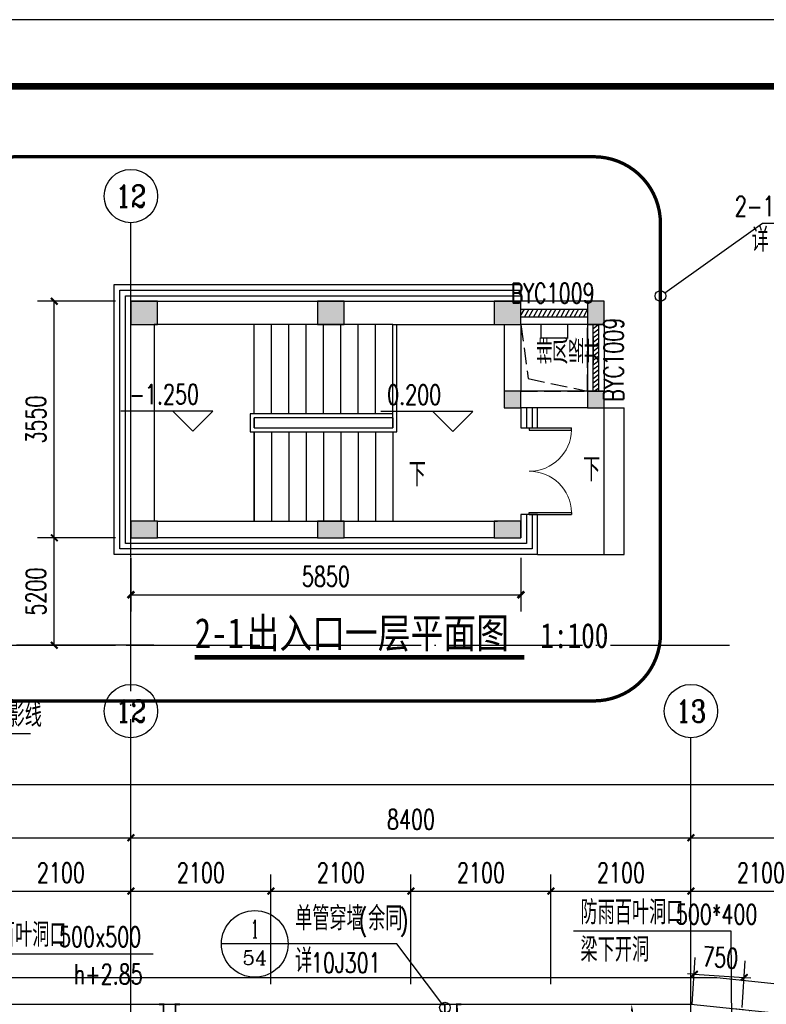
# Model space of a CAD drawing. Extents: x 797781 to 1255204, y 21234 to 1024248.
# Tile 162 of 256: x 953640 to 964838, y 207979 to 222755. Entities that reach past the tile are written whole.
import ezdxf
from ezdxf.enums import TextEntityAlignment as Align

# ---------------------------------------------------------------- set-up
doc = ezdxf.new("R2010")
doc.units = 0
doc.header["$LTSCALE"] = 1000
doc.header["$MEASUREMENT"] = 0
for name, pattern in [('230303生产综合楼-平面图_t8$0$DOTE', [2.42, 2, -0.2, 0.02, -0.2]), ('DASH', [0.35, 0.25, -0.1]), ('DOTE', [2.42, 2, -0.2, 0.02, -0.2])]:
    doc.linetypes.add(name, pattern=pattern)
for name, color, linetype in [('230303生产综合楼-平面图_t8$0$AXIS', 3, 'Continuous'), ('230303生产综合楼-平面图_t8$0$AXIS_TEXT', 7, 'Continuous'), ('230303生产综合楼-平面图_t8$0$CURTWALL', 4, 'Continuous'), ('230303生产综合楼-平面图_t8$0$DIM_IDEN', 3, 'Continuous'), ('230303生产综合楼-平面图_t8$0$DIM_LEAD', 3, 'Continuous'), ('230303生产综合楼-平面图_t8$0$DIM_SYMB', 3, 'Continuous'), ('230303生产综合楼-平面图_t8$0$DOTE', 1, '230303生产综合楼-平面图_t8$0$DOTE'), ('230303生产综合楼-平面图_t8$0$PUB_DIM', 3, 'Continuous'), ('230303生产综合楼-平面图_t8$0$PUB_TEXT', 7, 'Continuous'), ('230303生产综合楼-平面图_t8$0$PUB_TITLE', 4, 'Continuous'), ('A-FLOR-STRS', 51, 'Continuous'), ('AXIS_TEXT', 7, 'Continuous'), ('COLUMN', 40, 'Continuous'), ('CURTWALL', 4, 'Continuous'), ('DIM_ELEV', 3, 'Continuous'), ('DIM_LEAD', 3, 'Continuous'), ('DIM_SYMB', 3, 'Continuous'), ('DOOR_FIRE', 4, 'Continuous'), ('DOTE', 1, 'DOTE'), ('PUB_DIM', 3, 'Continuous'), ('PUB_HATCH', 8, 'Continuous'), ('PUB_TEXT', 7, 'Continuous'), ('STAIR', 2, 'Continuous'), ('VALVE_废水', 7, 'Continuous'), ('WALL', 40, 'Continuous'), ('WINDOW', 4, 'Continuous'), ('WINDOW_TEXT', 7, 'Continuous')]:
    doc.layers.add(name, color=color, linetype=linetype)
doc.styles.add('-黑体', font='simhei.ttf', dxfattribs={"width": 0.8})
doc.styles.add('230303生产综合楼-平面图_t8$0$_TCH_AXIS', font='COMPLEX', dxfattribs={"bigfont": 'GBCBIG'})
doc.styles.add('230303生产综合楼-平面图_t8$0$_TCH_DIM', font='SIMPLEX', dxfattribs={"bigfont": 'GBCBIG'})
doc.styles.add('230303生产综合楼-平面图_T8$0$_TCH_DIM_T3', font='SIMPLEX', dxfattribs={"width": 0.705882, "bigfont": 'GBCBIG'})
doc.styles.add('230303生产综合楼-平面图_t8$0$_TCH_LABEL', font='COMPLEX', dxfattribs={"bigfont": 'GBCBIG'})
doc.styles.add('_HZTXT', font='@HZTXT_E', dxfattribs={"width": 0.7, "bigfont": '@@HZTXT'})
doc.styles.add('_TCH_DIM', font='SIMPLEX', dxfattribs={"bigfont": 'GBCBIG'})
doc.styles.add('_TCH_DIM_T3', font='SIMPLEX', dxfattribs={"width": 0.705882, "bigfont": 'GBCBIG'})
doc.styles.add('_TCH_WINDOW', font='SIMPLEX', dxfattribs={"bigfont": 'GBCBIG'})
doc.styles.add('COMPLEX', font='COMPLEX')
doc.dimstyles.new('230303生产综合楼-平面图_T8$0$_TCH_ARCH&&100', dxfattribs={"dimtxt": 297.5, "dimasz": 100, "dimexe": 250, "dimexo": 300, "dimgap": 126.25, "dimtad": 1, "dimdec": 0, "dimzin": 0, "dimdsep": 46, "dimtxsty": '230303生产综合楼-平面图_T8$0$_TCH_DIM_T3', "dimblk": '230303生产综合楼-平面图_t8$0$_ArchTick', "dimcen": 0.09, "dimclrt": 7, "dimazin": 2, "dimtfac": 1, "dimtdec": 0, "dimtix": 1, "dimtmove": 2, "dimatfit": 3, "dimfxl": 1, "dimtolj": 1, "dimtzin": 0, "dimarcsym": 0})
doc.dimstyles.new('_TCH_ARCH&&100', dxfattribs={"dimtxt": 297.5, "dimasz": 100, "dimexe": 250, "dimexo": 300, "dimgap": 126.25, "dimtad": 1, "dimdec": 0, "dimzin": 0, "dimdsep": 46, "dimtxsty": '_TCH_DIM_T3', "dimblk": 'ARCHTICK', "dimcen": 0.09, "dimclrt": 7, "dimazin": 2, "dimtfac": 1, "dimtdec": 0, "dimtix": 1, "dimtmove": 2, "dimatfit": 3, "dimfxl": 1, "dimtolj": 1, "dimtzin": 0, "dimarcsym": 0})
doc.dimstyles.new('_TCH_ARROW&&100', dxfattribs={"dimtxt": 297.5, "dimasz": 100, "dimexe": 250, "dimexo": 300, "dimgap": 126.25, "dimtad": 1, "dimdec": 0, "dimzin": 0, "dimdsep": 46, "dimtxsty": '_TCH_DIM_T3', "dimcen": 0.09, "dimclrt": 7, "dimazin": 2, "dimtfac": 1, "dimtdec": 0, "dimtix": 1, "dimtmove": 2, "dimatfit": 3, "dimfxl": 1, "dimtolj": 1, "dimtzin": 0, "dimarcsym": 0})

# ---------------------------------------------------------------- blocks, each defined once
blk = doc.blocks.new('$VALVE$00000547')
at = {"const_width": 30}
for points in [[(0, 100), (-250, 100), (-250, 175)], [(0, 100), (0, 175)], [(0, 100), (250, 100), (250, 175)], [(-250, -175), (-250, -100), (0, -100)], [(0, -175), (0, -100)], [(250, -175), (250, -100), (0, -100)]]:
    blk.add_lwpolyline(points, dxfattribs=at)
blk = doc.blocks.new('1FFSTG')
at = {"layer": '230303生产综合楼-平面图_t8$0$DIM_IDEN'}
for p, q in [((1100490, 213989), (1099490, 213989)), ((1102123, 213989), (1100490, 213989)), ((1102794, 213096), (1102123, 213989))]:
    blk.add_line(p, q, dxfattribs=at)
for centre, radius in [((1099990, 213989), 500), ((1102842, 213032), 80)]:
    blk.add_circle(centre, radius, dxfattribs=at)
at = {"layer": 'VALVE_废水', "xscale": 0.9000000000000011, "yscale": 0.9000000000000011, "zscale": 0.9000000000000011, "rotation": 90.02225538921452}
for p in [(1098710, 212857), (1102932, 212857)]:
    blk.add_blockref('$VALVE$00000547', p, dxfattribs=at)
at = {"layer": 'PUB_TEXT', "style": '230303生产综合楼-平面图_t8$0$_TCH_DIM'}
for s, height, p in [('单管穿墙', 357.4, (1100595, 214193)), ('余同', 357.4, (1101689, 214193)), ('详', 357, (1100595, 213557))]:
    blk.add_text(s, height=height, dxfattribs=at).set_placement(p)
at = {"layer": 'PUB_TEXT', "style": '230303生产综合楼-平面图_t8$0$_TCH_DIM', "width": 0.705882}
for s, height, p in [('(', 298, (1101549, 214193)), (')', 298, (1102165, 214193)), ('10J301', 297.5, (1100834, 213557))]:
    blk.add_text(s, height=height, dxfattribs=at).set_placement(p)
at = {"layer": 'PUB_TEXT', "style": '230303生产综合楼-平面图_t8$0$_TCH_LABEL'}
for s, height, p, p2 in [('1', 268, (1099933, 214081), (1100048, 214081)), ('54', 215.1, (1099806, 213674), (1100175, 213674))]:
    blk.add_text(s, height=height, dxfattribs=at).set_placement(p, p2, align=Align.FIT)
blk = doc.blocks.new('1FND11')
at = {"layer": 'DIM_LEAD'}
blk.add_line((1222245.5, 213624.3), (1224369.8, 213624.3), dxfattribs=at)
at = {"layer": 'PUB_TEXT', "style": '_TCH_DIM'}
blk.add_text('防雨百叶洞口', height=357.45, dxfattribs=at).set_placement((1221525, 213729.3))
at = {"layer": 'PUB_TEXT', "style": '_TCH_DIM', "width": 0.705882}
for s, p in [('500x500', (1222954.8, 213729.3)), ('h+2.85', (1223174.8, 213169.3))]:
    blk.add_text(s, height=297.5, dxfattribs=at).set_placement(p)
blk = doc.blocks.new('230303生产综合楼-平面图_t8$0$_ArchTick')
at = {"color": 0, "linetype": 'ByBlock', "const_width": 0.3}
blk.add_lwpolyline([(-0.5, -0.5), (0.5, 0.5)], dxfattribs=at)
blk = doc.blocks.new('*D6416')
at = {"layer": '230303生产综合楼-平面图_t8$0$PUB_DIM', "color": 0, "lineweight": -2, "transparency": 16777216}
for p, q in [((624734, 13530), (624779, 14231)), ((625482, 13482), (625527, 14183)), ((624763, 13982), (624663, 13988)), ((624763, 13982), (625511, 13934)), ((625511, 13934), (625611, 13927))]:
    blk.add_line(p, q, dxfattribs=at)
at = {"layer": 'Defpoints', "color": 0, "transparency": 16777216}
for p in [(625511, 13934), (624714, 13230), (625463, 13182)]:
    blk.add_point(p, dxfattribs=at)
at = {"layer": '230303生产综合楼-平面图_t8$0$PUB_DIM', "color": 0, "lineweight": -2, "transparency": 16777216, "xscale": 100, "yscale": 100, "zscale": 100}
for p, rotation in [((624763, 13982), 356.3229622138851), ((625511, 13934), 176.3229622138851)]:
    blk.add_blockref('230303生产综合楼-平面图_t8$0$_ArchTick', p, dxfattribs=dict(at, rotation=rotation))
at = {"layer": '230303生产综合楼-平面图_t8$0$PUB_DIM', "color": 7, "transparency": 16777216, "insert": (625154, 14232), "char_height": 297.5, "attachment_point": 5, "rotation": 356.323, "style": '230303生产综合楼-平面图_T8$0$_TCH_DIM_T3'}
blk.add_mtext('\\A1;750', dxfattribs=at)
blk = doc.blocks.new('_AXISO')
blk.add_circle((0, 0), 0.5)
at = {"layer": 'AXIS_TEXT', "style": 'COMPLEX', "width": 1.041667}
blk.add_attdef('A', text='', height=0.56, dxfattribs=at).set_placement((-0.25, -0.28), (0.25, -0.28), align=Align.FIT)
blk = doc.blocks.new('*D1056')
at = {"layer": '230303生产综合楼-平面图_t8$0$PUB_DIM', "color": 0, "lineweight": -2, "transparency": 16777216}
for p, q in [((955077, 214979), (953909, 214979)), ((954159, 213366), (954159, 214979)), ((955077, 213366), (953909, 213366))]:
    blk.add_line(p, q, dxfattribs=at)
at = {"layer": 'Defpoints', "color": 0, "transparency": 16777216}
for p in [(954159, 214979), (955377, 214979), (955377, 213366)]:
    blk.add_point(p, dxfattribs=at)
at = {"layer": '230303生产综合楼-平面图_t8$0$PUB_DIM', "color": 0, "lineweight": -2, "transparency": 16777216, "xscale": 100, "yscale": 100, "zscale": 100}
for p, rotation in [((954159, 214979), 90), ((954159, 213366), 270)]:
    blk.add_blockref('230303生产综合楼-平面图_t8$0$_ArchTick', p, dxfattribs=dict(at, rotation=rotation))
at = {"layer": '230303生产综合楼-平面图_t8$0$PUB_DIM', "color": 7, "transparency": 16777216, "insert": (953884, 214173), "char_height": 297.5, "attachment_point": 5, "rotation": 90, "style": '230303生产综合楼-平面图_T8$0$_TCH_DIM_T3'}
blk.add_mtext('\\A1;5200', dxfattribs=at)
blk = doc.blocks.new('*D1057')
at = {"layer": '230303生产综合楼-平面图_t8$0$PUB_DIM', "color": 0, "lineweight": -2, "transparency": 16777216}
for p, q in [((955077, 218529), (953909, 218529)), ((954159, 214979), (954159, 218529)), ((955077, 214979), (953909, 214979))]:
    blk.add_line(p, q, dxfattribs=at)
at = {"layer": 'Defpoints', "color": 0, "transparency": 16777216}
for p in [(954159, 218529), (955377, 218529), (955377, 214979)]:
    blk.add_point(p, dxfattribs=at)
at = {"layer": '230303生产综合楼-平面图_t8$0$PUB_DIM', "color": 0, "lineweight": -2, "transparency": 16777216, "xscale": 100, "yscale": 100, "zscale": 100}
for p, rotation in [((954159, 218529), 90), ((954159, 214979), 270)]:
    blk.add_blockref('230303生产综合楼-平面图_t8$0$_ArchTick', p, dxfattribs=dict(at, rotation=rotation))
at = {"layer": '230303生产综合楼-平面图_t8$0$PUB_DIM', "color": 7, "transparency": 16777216, "insert": (953884, 216754), "char_height": 297.5, "attachment_point": 5, "rotation": 90, "style": '230303生产综合楼-平面图_T8$0$_TCH_DIM_T3'}
blk.add_mtext('\\A1;3550', dxfattribs=at)
blk = doc.blocks.new('_ArchTick')
at = {"color": 0, "linetype": 'ByBlock', "const_width": 0.4}
blk.add_lwpolyline([(-0.5, -0.5), (0.5, 0.5)], dxfattribs=at)
blk = doc.blocks.new('*D1058')
at = {"layer": 'Defpoints', "color": 0, "transparency": 16777216}
for p in [(955308, 214979), (961158, 214979), (961158, 214125)]:
    blk.add_point(p, dxfattribs=at)
at = {"layer": 'PUB_DIM', "color": 0, "lineweight": -2, "transparency": 16777216}
for p, q in [((955308, 214679), (955308, 213875)), ((961158, 214679), (961158, 213875)), ((955308, 214125), (961158, 214125))]:
    blk.add_line(p, q, dxfattribs=at)
at = {"layer": 'PUB_DIM', "color": 0, "lineweight": -2, "transparency": 16777216, "xscale": 100, "yscale": 100, "zscale": 100, "rotation": 180}
blk.add_blockref('_ArchTick', (955308, 214125), dxfattribs=at)
at = {"layer": 'PUB_DIM', "color": 0, "lineweight": -2, "transparency": 16777216, "xscale": 100, "yscale": 100, "zscale": 100}
blk.add_blockref('_ArchTick', (961158, 214125), dxfattribs=at)
at = {"layer": 'PUB_DIM', "color": 7, "transparency": 16777216, "insert": (958233, 214400), "char_height": 297.5, "attachment_point": 5, "style": '_TCH_DIM_T3'}
blk.add_mtext('\\A1;5850', dxfattribs=at)
blk = doc.blocks.new('_FZH')
blk.add_lwpolyline([(-0.5, -0.5), (0.5, -0.5), (0.5, 0.5), (-0.5, 0.5)], close=True)
at = {"layer": 'PUB_HATCH'}
blk.add_solid([(-0.5, -0.5), (0.5, -0.5), (-0.5, 0.5), (0.5, 0.5)], dxfattribs=at)
blk = doc.blocks.new('$DorLib2D$00000002')
for p, q in [((-0.5, 0), (-0.5, 0.4875)), ((-0.475, 0.4875), (-0.5, 0.4875)), ((-0.475, 0), (-0.475, 0.4875)), ((0.475, 0), (0.475, 0.4875)), ((0.475, 0.4875), (0.5, 0.4875)), ((0.5, 0), (0.5, 0.4875)), ((-0.5, 0), (-0.475, 0)), ((0.5, 0), (0.475, 0))]:
    blk.add_line(p, q)
at = {"lineweight": 13}
for centre, start, end in [((-0.4875, 0), 0, 88.53072), ((0.4875, 0), 91.46928, 180)]:
    blk.add_arc(centre, 0.4875, start, end, dxfattribs=at)
blk = doc.blocks.new('$WINLIB2D$00000039')
at = {"color": 0}
for points in [[(-0.5, 0.5), (-0.5, -0.5)], [(0.5, 0.5), (-0.5, 0.5)], [(0.5, -0.5), (0.5, 0.5)], [(-0.5, 0.167), (0.5, 0.167)], [(-0.384, -0.167), (-0.448, 0.167)], [(-0.316, -0.167), (-0.38, 0.167)], [(-0.248, -0.167), (-0.312, 0.167)], [(-0.18, -0.167), (-0.244, 0.167)], [(-0.112, -0.167), (-0.176, 0.167)], [(-0.044, -0.167), (-0.108, 0.167)], [(0.024, -0.167), (-0.04, 0.167)], [(0.092, -0.167), (0.028, 0.167)], [(0.16, -0.167), (0.096, 0.167)], [(0.228, -0.167), (0.164, 0.167)], [(0.296, -0.167), (0.232, 0.167)], [(0.364, -0.167), (0.3, 0.167)], [(0.432, -0.167), (0.368, 0.167)], [(0.5, -0.167), (0.436, 0.167)], [(-0.452, -0.167), (-0.5, 0.084)], [(-0.5, -0.167), (0.5, -0.167)], [(0.5, -0.5), (-0.5, -0.5)]]:
    blk.add_lwpolyline(points, dxfattribs=at)
blk = doc.blocks.new('*D1084')
at = {"layer": 'Defpoints', "color": 0, "transparency": 16777216}
for p in [(962618, 207979), (963708, 207979), (964792, 207867), (963237, 207224)]:
    blk.add_point(p, dxfattribs=at)
at = {"layer": 'PUB_DIM', "color": 0, "lineweight": -2, "transparency": 16777216}
for p, q in [((962918, 207979), (963068, 207979)), ((964494, 207898), (964345, 207913))]:
    blk.add_line(p, q, dxfattribs=at)
blk.add_arc((963708, 207979), 890, 186.4416, 347.6397, dxfattribs=at)
at = {"layer": 'PUB_DIM', "color": 0, "transparency": 16777216}
for points in [[(962807, 207878), (962840, 207880), (962818, 207979)], [(964561, 207791), (964594, 207786), (964593, 207887)]]:
    blk.add_solid(points, dxfattribs=at)
at = {"layer": 'PUB_DIM', "color": 7, "transparency": 16777216, "insert": (963676, 207365), "char_height": 297.5, "attachment_point": 5, "rotation": 357.0406, "style": '_TCH_DIM_T3'}
blk.add_mtext('\\A1;174.08°', dxfattribs=at)
blk = doc.blocks.new('*D1430')
at = {"layer": '230303生产综合楼-平面图_t8$0$AXIS', "color": 0, "lineweight": -2, "transparency": 16777216}
for p, q in [((953208, 208279), (953208, 209929)), ((955308, 208279), (955308, 209929)), ((953208, 209679), (955308, 209679))]:
    blk.add_line(p, q, dxfattribs=at)
at = {"layer": 'Defpoints', "color": 0, "transparency": 16777216}
for p in [(955308, 209679), (953208, 207979), (955308, 207979)]:
    blk.add_point(p, dxfattribs=at)
at = {"layer": '230303生产综合楼-平面图_t8$0$AXIS', "color": 0, "lineweight": -2, "transparency": 16777216, "xscale": 100, "yscale": 100, "zscale": 100, "rotation": 180}
blk.add_blockref('230303生产综合楼-平面图_t8$0$_ArchTick', (953208, 209679), dxfattribs=at)
at = {"layer": '230303生产综合楼-平面图_t8$0$AXIS', "color": 0, "lineweight": -2, "transparency": 16777216, "xscale": 100, "yscale": 100, "zscale": 100}
blk.add_blockref('230303生产综合楼-平面图_t8$0$_ArchTick', (955308, 209679), dxfattribs=at)
at = {"layer": '230303生产综合楼-平面图_t8$0$AXIS', "color": 7, "transparency": 16777216, "insert": (954258, 209954), "char_height": 297.5, "attachment_point": 5, "style": '230303生产综合楼-平面图_T8$0$_TCH_DIM_T3'}
blk.add_mtext('\\A1;2100', dxfattribs=at)
blk = doc.blocks.new('*D1431')
at = {"layer": '230303生产综合楼-平面图_t8$0$AXIS', "color": 0, "lineweight": -2, "transparency": 16777216}
for p, q in [((955308, 208279), (955308, 209929)), ((957408, 208279), (957408, 209929)), ((955308, 209679), (957408, 209679))]:
    blk.add_line(p, q, dxfattribs=at)
at = {"layer": 'Defpoints', "color": 0, "transparency": 16777216}
for p in [(957408, 209679), (955308, 207979), (957408, 207979)]:
    blk.add_point(p, dxfattribs=at)
at = {"layer": '230303生产综合楼-平面图_t8$0$AXIS', "color": 0, "lineweight": -2, "transparency": 16777216, "xscale": 100, "yscale": 100, "zscale": 100, "rotation": 180}
blk.add_blockref('230303生产综合楼-平面图_t8$0$_ArchTick', (955308, 209679), dxfattribs=at)
at = {"layer": '230303生产综合楼-平面图_t8$0$AXIS', "color": 0, "lineweight": -2, "transparency": 16777216, "xscale": 100, "yscale": 100, "zscale": 100}
blk.add_blockref('230303生产综合楼-平面图_t8$0$_ArchTick', (957408, 209679), dxfattribs=at)
at = {"layer": '230303生产综合楼-平面图_t8$0$AXIS', "color": 7, "transparency": 16777216, "insert": (956358, 209954), "char_height": 297.5, "attachment_point": 5, "style": '230303生产综合楼-平面图_T8$0$_TCH_DIM_T3'}
blk.add_mtext('\\A1;2100', dxfattribs=at)
blk = doc.blocks.new('*D1432')
at = {"layer": '230303生产综合楼-平面图_t8$0$AXIS', "color": 0, "lineweight": -2, "transparency": 16777216}
for p, q in [((957408, 208279), (957408, 209929)), ((959508, 208279), (959508, 209929)), ((957408, 209679), (959508, 209679))]:
    blk.add_line(p, q, dxfattribs=at)
at = {"layer": 'Defpoints', "color": 0, "transparency": 16777216}
for p in [(959508, 209679), (957408, 207979), (959508, 207979)]:
    blk.add_point(p, dxfattribs=at)
at = {"layer": '230303生产综合楼-平面图_t8$0$AXIS', "color": 0, "lineweight": -2, "transparency": 16777216, "xscale": 100, "yscale": 100, "zscale": 100, "rotation": 180}
blk.add_blockref('230303生产综合楼-平面图_t8$0$_ArchTick', (957408, 209679), dxfattribs=at)
at = {"layer": '230303生产综合楼-平面图_t8$0$AXIS', "color": 0, "lineweight": -2, "transparency": 16777216, "xscale": 100, "yscale": 100, "zscale": 100}
blk.add_blockref('230303生产综合楼-平面图_t8$0$_ArchTick', (959508, 209679), dxfattribs=at)
at = {"layer": '230303生产综合楼-平面图_t8$0$AXIS', "color": 7, "transparency": 16777216, "insert": (958458, 209954), "char_height": 297.5, "attachment_point": 5, "style": '230303生产综合楼-平面图_T8$0$_TCH_DIM_T3'}
blk.add_mtext('\\A1;2100', dxfattribs=at)
blk = doc.blocks.new('*D1433')
at = {"layer": '230303生产综合楼-平面图_t8$0$AXIS', "color": 0, "lineweight": -2, "transparency": 16777216}
for p, q in [((959508, 208279), (959508, 209929)), ((961608, 208279), (961608, 209929)), ((959508, 209679), (961608, 209679))]:
    blk.add_line(p, q, dxfattribs=at)
at = {"layer": 'Defpoints', "color": 0, "transparency": 16777216}
for p in [(961608, 209679), (959508, 207979), (961608, 207979)]:
    blk.add_point(p, dxfattribs=at)
at = {"layer": '230303生产综合楼-平面图_t8$0$AXIS', "color": 0, "lineweight": -2, "transparency": 16777216, "xscale": 100, "yscale": 100, "zscale": 100, "rotation": 180}
blk.add_blockref('230303生产综合楼-平面图_t8$0$_ArchTick', (959508, 209679), dxfattribs=at)
at = {"layer": '230303生产综合楼-平面图_t8$0$AXIS', "color": 0, "lineweight": -2, "transparency": 16777216, "xscale": 100, "yscale": 100, "zscale": 100}
blk.add_blockref('230303生产综合楼-平面图_t8$0$_ArchTick', (961608, 209679), dxfattribs=at)
at = {"layer": '230303生产综合楼-平面图_t8$0$AXIS', "color": 7, "transparency": 16777216, "insert": (960558, 209954), "char_height": 297.5, "attachment_point": 5, "style": '230303生产综合楼-平面图_T8$0$_TCH_DIM_T3'}
blk.add_mtext('\\A1;2100', dxfattribs=at)
blk = doc.blocks.new('*D1434')
at = {"layer": '230303生产综合楼-平面图_t8$0$AXIS', "color": 0, "lineweight": -2, "transparency": 16777216}
for p, q in [((961608, 208279), (961608, 209929)), ((963708, 208279), (963708, 209929)), ((961608, 209679), (963708, 209679))]:
    blk.add_line(p, q, dxfattribs=at)
at = {"layer": 'Defpoints', "color": 0, "transparency": 16777216}
for p in [(963708, 209679), (961608, 207979), (963708, 207979)]:
    blk.add_point(p, dxfattribs=at)
at = {"layer": '230303生产综合楼-平面图_t8$0$AXIS', "color": 0, "lineweight": -2, "transparency": 16777216, "xscale": 100, "yscale": 100, "zscale": 100, "rotation": 180}
blk.add_blockref('230303生产综合楼-平面图_t8$0$_ArchTick', (961608, 209679), dxfattribs=at)
at = {"layer": '230303生产综合楼-平面图_t8$0$AXIS', "color": 0, "lineweight": -2, "transparency": 16777216, "xscale": 100, "yscale": 100, "zscale": 100}
blk.add_blockref('230303生产综合楼-平面图_t8$0$_ArchTick', (963708, 209679), dxfattribs=at)
at = {"layer": '230303生产综合楼-平面图_t8$0$AXIS', "color": 7, "transparency": 16777216, "insert": (962658, 209954), "char_height": 297.5, "attachment_point": 5, "style": '230303生产综合楼-平面图_T8$0$_TCH_DIM_T3'}
blk.add_mtext('\\A1;2100', dxfattribs=at)
blk = doc.blocks.new('*D1435')
at = {"layer": '230303生产综合楼-平面图_t8$0$AXIS', "color": 0, "lineweight": -2, "transparency": 16777216}
for p, q in [((963708, 208279), (963708, 209929)), ((965808, 208279), (965808, 209929)), ((963708, 209679), (965808, 209679))]:
    blk.add_line(p, q, dxfattribs=at)
at = {"layer": 'Defpoints', "color": 0, "transparency": 16777216}
for p in [(965808, 209679), (963708, 207979), (965808, 207979)]:
    blk.add_point(p, dxfattribs=at)
at = {"layer": '230303生产综合楼-平面图_t8$0$AXIS', "color": 0, "lineweight": -2, "transparency": 16777216, "xscale": 100, "yscale": 100, "zscale": 100, "rotation": 180}
blk.add_blockref('230303生产综合楼-平面图_t8$0$_ArchTick', (963708, 209679), dxfattribs=at)
at = {"layer": '230303生产综合楼-平面图_t8$0$AXIS', "color": 0, "lineweight": -2, "transparency": 16777216, "xscale": 100, "yscale": 100, "zscale": 100}
blk.add_blockref('230303生产综合楼-平面图_t8$0$_ArchTick', (965808, 209679), dxfattribs=at)
at = {"layer": '230303生产综合楼-平面图_t8$0$AXIS', "color": 7, "transparency": 16777216, "insert": (964758, 209954), "char_height": 297.5, "attachment_point": 5, "style": '230303生产综合楼-平面图_T8$0$_TCH_DIM_T3'}
blk.add_mtext('\\A1;2100', dxfattribs=at)
blk = doc.blocks.new('*D1522')
at = {"layer": '230303生产综合楼-平面图_t8$0$AXIS', "color": 0, "lineweight": -2, "transparency": 16777216}
for p, q in [((946908, 208279), (946908, 210729)), ((955308, 208279), (955308, 210729)), ((946908, 210479), (955308, 210479))]:
    blk.add_line(p, q, dxfattribs=at)
at = {"layer": 'Defpoints', "color": 0, "transparency": 16777216}
for p in [(955308, 210479), (946908, 207979), (955308, 207979)]:
    blk.add_point(p, dxfattribs=at)
at = {"layer": '230303生产综合楼-平面图_t8$0$AXIS', "color": 0, "lineweight": -2, "transparency": 16777216, "xscale": 100, "yscale": 100, "zscale": 100, "rotation": 180}
blk.add_blockref('230303生产综合楼-平面图_t8$0$_ArchTick', (946908, 210479), dxfattribs=at)
at = {"layer": '230303生产综合楼-平面图_t8$0$AXIS', "color": 0, "lineweight": -2, "transparency": 16777216, "xscale": 100, "yscale": 100, "zscale": 100}
blk.add_blockref('230303生产综合楼-平面图_t8$0$_ArchTick', (955308, 210479), dxfattribs=at)
at = {"layer": '230303生产综合楼-平面图_t8$0$AXIS', "color": 7, "transparency": 16777216, "insert": (951108, 210754), "char_height": 297.5, "attachment_point": 5, "style": '230303生产综合楼-平面图_T8$0$_TCH_DIM_T3'}
blk.add_mtext('\\A1;8400', dxfattribs=at)
blk = doc.blocks.new('*D1523')
at = {"layer": '230303生产综合楼-平面图_t8$0$AXIS', "color": 0, "lineweight": -2, "transparency": 16777216}
for p, q in [((955308, 208279), (955308, 210729)), ((963708, 208279), (963708, 210729)), ((955308, 210479), (963708, 210479))]:
    blk.add_line(p, q, dxfattribs=at)
at = {"layer": 'Defpoints', "color": 0, "transparency": 16777216}
for p in [(963708, 210479), (955308, 207979), (963708, 207979)]:
    blk.add_point(p, dxfattribs=at)
at = {"layer": '230303生产综合楼-平面图_t8$0$AXIS', "color": 0, "lineweight": -2, "transparency": 16777216, "xscale": 100, "yscale": 100, "zscale": 100, "rotation": 180}
blk.add_blockref('230303生产综合楼-平面图_t8$0$_ArchTick', (955308, 210479), dxfattribs=at)
at = {"layer": '230303生产综合楼-平面图_t8$0$AXIS', "color": 0, "lineweight": -2, "transparency": 16777216, "xscale": 100, "yscale": 100, "zscale": 100}
blk.add_blockref('230303生产综合楼-平面图_t8$0$_ArchTick', (963708, 210479), dxfattribs=at)
at = {"layer": '230303生产综合楼-平面图_t8$0$AXIS', "color": 7, "transparency": 16777216, "insert": (959508, 210754), "char_height": 297.5, "attachment_point": 5, "style": '230303生产综合楼-平面图_T8$0$_TCH_DIM_T3'}
blk.add_mtext('\\A1;8400', dxfattribs=at)
blk = doc.blocks.new('*D1524')
at = {"layer": '230303生产综合楼-平面图_t8$0$AXIS', "color": 0, "lineweight": -2, "transparency": 16777216}
for p, q in [((963708, 208279), (963708, 210729)), ((972108, 208279), (972108, 210729)), ((963708, 210479), (972108, 210479))]:
    blk.add_line(p, q, dxfattribs=at)
at = {"layer": 'Defpoints', "color": 0, "transparency": 16777216}
for p in [(972108, 210479), (963708, 207979), (972108, 207979)]:
    blk.add_point(p, dxfattribs=at)
at = {"layer": '230303生产综合楼-平面图_t8$0$AXIS', "color": 0, "lineweight": -2, "transparency": 16777216, "xscale": 100, "yscale": 100, "zscale": 100, "rotation": 180}
blk.add_blockref('230303生产综合楼-平面图_t8$0$_ArchTick', (963708, 210479), dxfattribs=at)
at = {"layer": '230303生产综合楼-平面图_t8$0$AXIS', "color": 0, "lineweight": -2, "transparency": 16777216, "xscale": 100, "yscale": 100, "zscale": 100}
blk.add_blockref('230303生产综合楼-平面图_t8$0$_ArchTick', (972108, 210479), dxfattribs=at)
at = {"layer": '230303生产综合楼-平面图_t8$0$AXIS', "color": 7, "transparency": 16777216, "insert": (967908, 210754), "char_height": 297.5, "attachment_point": 5, "style": '230303生产综合楼-平面图_T8$0$_TCH_DIM_T3'}
blk.add_mtext('\\A1;8400', dxfattribs=at)
blk = doc.blocks.new('*D1528')
at = {"layer": '230303生产综合楼-平面图_t8$0$AXIS', "color": 0, "lineweight": -2, "transparency": 16777216}
for p, q in [((895858, 208579), (895858, 211529)), ((989558, 208579), (989558, 211529)), ((895858, 211279), (989558, 211279))]:
    blk.add_line(p, q, dxfattribs=at)
at = {"layer": 'Defpoints', "color": 0, "transparency": 16777216}
for p in [(989558, 211279), (895858, 208279), (989558, 208279)]:
    blk.add_point(p, dxfattribs=at)
at = {"layer": '230303生产综合楼-平面图_t8$0$AXIS', "color": 0, "lineweight": -2, "transparency": 16777216, "xscale": 100, "yscale": 100, "zscale": 100, "rotation": 180}
blk.add_blockref('230303生产综合楼-平面图_t8$0$_ArchTick', (895858, 211279), dxfattribs=at)
at = {"layer": '230303生产综合楼-平面图_t8$0$AXIS', "color": 0, "lineweight": -2, "transparency": 16777216, "xscale": 100, "yscale": 100, "zscale": 100}
blk.add_blockref('230303生产综合楼-平面图_t8$0$_ArchTick', (989558, 211279), dxfattribs=at)
at = {"layer": '230303生产综合楼-平面图_t8$0$AXIS', "color": 7, "transparency": 16777216, "insert": (942708, 211554), "char_height": 297.5, "attachment_point": 5, "style": '230303生产综合楼-平面图_T8$0$_TCH_DIM_T3'}
blk.add_mtext('\\A1;93700', dxfattribs=at)
blk = doc.blocks.new('230303生产综合楼-平面图_t8$0$2FND')
at = {"layer": '230303生产综合楼-平面图_t8$0$DIM_LEAD'}
for p, q in [((625318.2, 14626.3), (622952, 14626.3)), ((625326.3, 13164.6), (625318.2, 14626.3)), ((625326.3, 13164.6), (625318.2, 14626.3))]:
    blk.add_line(p, q, dxfattribs=at)
at = {"layer": '230303生产综合楼-平面图_t8$0$PUB_TEXT', "style": '230303生产综合楼-平面图_t8$0$_TCH_DIM'}
for s, p in [('防雨百叶洞口', (623057, 14731.3)), ('梁下开洞', (623057, 14171.3))]:
    blk.add_text(s, height=357.45, dxfattribs=at).set_placement(p)
at = {"layer": '230303生产综合楼-平面图_t8$0$PUB_TEXT', "style": '230303生产综合楼-平面图_t8$0$_TCH_DIM', "width": 0.705882}
blk.add_text('500*400', height=297.5, dxfattribs=at).set_placement((624486.7, 14731.3))
at = {"layer": '230303生产综合楼-平面图_t8$0$PUB_DIM'}
dim = blk.add_aligned_dim(p1=(624714.3, 13230.5), p2=(625462.6, 13182.4), distance=752.9, dimstyle='230303生产综合楼-平面图_T8$0$_TCH_ARCH&&100', dxfattribs=at)
dim.commit()
dim.dimension.update_dxf_attribs({"geometry": '*D6416', "text_midpoint": (625154.4, 14232.2)})

msp = doc.modelspace()

# ---------------------------------------------------------------- linework, layer by layer
at = {"color": 6, "const_width": 50}
msp.add_lwpolyline([(952575, 213531.8, 0.4142136), (953575, 212531.8), (962249.9, 212531.8, 0.4142136), (963249.9, 213531.8), (963249.9, 219698.5, 0.4142136), (962249.9, 220698.5), (953575, 220698.5, 0.4142136), (952575, 219698.5)], format="xyb", close=True, dxfattribs=at)
at = {"layer": '230303生产综合楼-平面图_t8$0$AXIS'}
for p, q in [((955308, 218679.2), (955308, 219708)), ((955649.8, 213366.3), (953592, 213366.3)), ((955308, 207979.2), (955308, 211979.2)), ((963708, 207979.2), (963708, 211979.2))]:
    msp.add_line(p, q, dxfattribs=at)
at = {"layer": '230303生产综合楼-平面图_t8$0$CURTWALL'}
msp.add_lwpolyline([(952061.3, 207979.2), (963708, 207979.2), (989558, 205299.3), (989558, 195679.2)], dxfattribs=at)
at = {"layer": '230303生产综合楼-平面图_t8$0$DIM_IDEN'}
for p, q in [((963315.1, 218655.4), (964781.4, 219703.9)), ((964781.4, 219703.9), (966189.3, 219703.9))]:
    msp.add_line(p, q, dxfattribs=at)
msp.add_circle((963249.9, 218608.8), 80, dxfattribs=at)
at = {"layer": '230303生产综合楼-平面图_t8$0$DIM_SYMB'}
msp.add_lwpolyline([(953802.4, 212036.8), (952476.5, 212036.8), (952266.7, 209181.9)], dxfattribs=at)
at = {"layer": '230303生产综合楼-平面图_t8$0$DOTE'}
for p, q in [((955308, 176379.2), (955308, 219708)), ((897159.4, 213366.3), (964285.6, 213366.3)), ((963708, 176379.2), (963708, 207979.2))]:
    msp.add_line(p, q, dxfattribs=at)
at = {"layer": '230303生产综合楼-平面图_t8$0$PUB_TITLE'}
msp.add_lwpolyline([(881593.5, 163355.1), (1007693.5, 163355.1), (1007693.5, 222755.1), (881593.5, 222755.1)], close=True, dxfattribs=at)
at = {"layer": '230303生产综合楼-平面图_t8$0$PUB_TITLE', "const_width": 100}
msp.add_lwpolyline([(884093.5, 164355.1), (1006693.5, 164355.1), (1006693.5, 221755.1), (884093.5, 221755.1)], close=True, dxfattribs=at)
at = {"layer": 'A-FLOR-STRS', "color": 3}
msp.add_lwpolyline([(962340.8, 216002, 0, 0, 0), (962447.7, 216002, 80, 0, 0), (962747.7, 216002, 0, 0, 0)], format="xyseb", dxfattribs=at)
at = {"layer": 'CURTWALL'}
for p, q in [((955058, 218779.2), (961158, 218779.2)), ((955058, 218354.2), (955058, 218779.2)), ((955141.3, 218695.8), (961158, 218695.8)), ((955141.3, 218354.2), (955141.3, 218695.8)), ((961158, 218779.2), (961158, 218529.2)), ((955224.7, 218612.5), (961158, 218612.5)), ((955224.7, 218354.2), (955224.7, 218612.5)), ((955308, 218529.2), (961158, 218529.2)), ((955058, 214729.2), (955058, 218354.2)), ((955141.3, 214812.5), (955141.3, 218354.2)), ((955224.7, 214895.8), (955224.7, 218354.2)), ((955308, 215229.2), (955308, 218179.2)), ((961158, 216929.2), (961158, 216629.2)), ((961241.3, 216929.2), (961241.3, 216629.2)), ((961324.7, 216929.2), (961324.7, 216629.2)), ((961408, 216629.2), (961408, 216929.2)), ((961158, 216629.2), (961408, 216629.2)), ((961408, 215329.2), (961158, 215329.2)), ((961158, 215329.2), (961158, 214979.2)), ((961241.3, 215329.2), (961241.3, 214895.8)), ((961324.7, 215329.2), (961324.7, 214812.5)), ((961408, 214729.2), (961408, 215329.2)), ((958308, 214895.8), (955224.7, 214895.8)), ((958108, 214979.2), (955708, 214979.2)), ((960983, 214895.8), (958308, 214895.8)), ((960758, 214979.2), (958508, 214979.2)), ((961241.3, 214895.8), (960983, 214895.8)), ((958308, 214729.2), (955058, 214729.2)), ((958308, 214812.5), (955141.3, 214812.5)), ((960983, 214812.5), (958308, 214812.5)), ((960983, 214729.2), (958308, 214729.2)), ((961324.7, 214812.5), (960983, 214812.5)), ((961408, 214729.2), (960983, 214729.2))]:
    msp.add_line(p, q, dxfattribs=at)
at = {"layer": 'DIM_ELEV'}
for p, q in [((956538.1, 216880.4), (955157, 216880.4)), ((956238.1, 216580.4), (955938.1, 216880.4)), ((956238.1, 216580.4), (956538.1, 216880.4)), ((960436.7, 216873.4), (959055.7, 216873.4)), ((960136.7, 216573.4), (959836.7, 216873.4)), ((960136.7, 216573.4), (960436.7, 216873.4))]:
    msp.add_line(p, q, dxfattribs=at)
at = {"layer": 'DIM_SYMB'}
msp.add_lwpolyline([(959368, 215929.2, 0, 0, 0), (956408, 215929.2, 0, 0, 0), (956408, 217479.2, 0, 0, 0), (958808, 217479.2, 80, 0, 0), (959108, 217479.2, 0, 0, 0)], format="xyseb", dxfattribs=at)
at = {"layer": 'DIM_SYMB', "const_width": 70}
msp.add_lwpolyline([(956265.6, 213185.2), (961207.8, 213185.2)], dxfattribs=at)
at = {"layer": 'DOTE'}
msp.add_line((955308, 214690), (955308, 218941), dxfattribs=at)
at = {"layer": 'PUB_HATCH'}
msp.add_lwpolyline([(895458, 208379.2), (964094.7, 208379.2), (989958, 205659.4), (989958, 177801.7), (964021.3, 180529.2), (895458, 180529.2)], close=True, dxfattribs=at)
at = {"layer": 'STAIR'}
for p, q in [((957158, 218179.2), (955658, 218179.2)), ((955658, 218179.2), (955658, 215229.2)), ((959238, 218179.2), (957158, 218179.2)), ((957158, 216839.2), (957158, 218179.2)), ((957158, 216839.2), (957158, 218179.2)), ((957418, 216839.2), (957418, 218179.2)), ((957678, 216839.2), (957678, 218179.2)), ((957938, 216839.2), (957938, 218179.2)), ((958198, 216839.2), (958198, 218179.2)), ((958458, 216839.2), (958458, 218179.2)), ((958718, 216839.2), (958718, 218179.2)), ((958978, 216839.2), (958978, 218179.2)), ((959238, 216839.2), (959238, 218179.2)), ((959238, 216629.2), (959238, 218179.2)), ((959238, 218179.2), (959298, 218179.2)), ((959298, 216569.2), (959298, 218179.2)), ((959238, 216839.2), (957098, 216839.2)), ((957098, 216839.2), (957098, 216569.2)), ((959238, 216779.2), (957158, 216779.2)), ((959238, 216779.2), (957158, 216779.2)), ((957158, 216779.2), (957158, 216629.2)), ((957158, 216629.2), (957158, 216779.2)), ((959238, 216779.2), (959238, 216839.2)), ((959238, 216779.2), (959238, 216839.2)), ((959238, 216779.2), (959238, 216629.2)), ((957158, 216629.2), (959238, 216629.2)), ((957158, 216629.2), (959238, 216629.2)), ((957098, 216569.2), (959298, 216569.2)), ((957158, 216569.2), (957158, 215229.2)), ((957158, 215229.2), (957158, 216569.2)), ((957418, 216569.2), (957418, 215229.2)), ((957678, 216569.2), (957678, 215229.2)), ((957938, 216569.2), (957938, 215229.2)), ((958198, 216569.2), (958198, 215229.2)), ((958458, 216569.2), (958458, 215229.2)), ((958718, 216569.2), (958718, 215229.2)), ((958978, 216569.2), (958978, 215229.2)), ((959238, 216569.2), (959238, 215229.2)), ((955708, 215229.2), (957158, 215229.2)), ((957158, 215229.2), (959238, 215229.2))]:
    msp.add_line(p, q, dxfattribs=at)
for points in [[(959298, 218179.2), (960908, 218179.2)], [(961408, 214729.2), (962408, 214729.2), (962408, 216929.2)], [(961708, 214729.2), (962708, 214729.2), (962708, 216929.2)], [(962408, 216929.2), (962708, 216929.2)], [(959238, 215229.2), (960808, 215229.2)]]:
    msp.add_lwpolyline(points, dxfattribs=at)
at = {"layer": 'STAIR', "color": 0, "const_width": 20}
msp.add_lwpolyline([(961458, 218179.2), (961458, 217979.2), (961858, 217979.2), (961858, 218179.2)], dxfattribs=at)
at = {"layer": 'WALL'}
for p, q in [((960908, 218179.2), (960908, 217179.2)), ((961158, 218179.2), (961158, 217179.2)), ((961283, 217179.2), (961158, 217179.2)), ((962158, 217179.2), (961283, 217179.2)), ((961283, 216929.2), (961158, 216929.2)), ((962158, 216929.2), (961283, 216929.2))]:
    msp.add_line(p, q, dxfattribs=at)
at = {"layer": 'WINDOW', "linetype": 'DASH'}
for points in [[(961336.6, 218179.2), (961158, 218179.2)], [(961158, 218179.2), (961158, 217179.2), (961336.6, 217179.2)], [(961158, 218179.2), (961265.8, 217368.1), (962158, 217179.2)], [(961158, 218179.2), (961158, 217179.2), (962158, 217179.2), (962158, 218179.2), (961158, 218179.2)]]:
    msp.add_lwpolyline(points, dxfattribs=at)

# ---------------------------------------------------------------- block references
for name, p in [('1FFSTG', (-142824.1, -5103)), ('230303生产综合楼-平面图_t8$0$2FND', (338993.7, 194449.5)), ('1FND11', (-268725.9, -4886.9))]:
    msp.add_blockref(name, p)
at = {"layer": '230303生产综合楼-平面图_t8$0$AXIS'}
ref = msp.add_blockref('_AXISO', (955308, 220108), dxfattribs=dict(at, xscale=800, yscale=800, zscale=800))
ref.add_attrib('A', '12', dxfattribs={"layer": '230303生产综合楼-平面图_t8$0$AXIS_TEXT', "ltscale": 2, "height": 328.45, "style": '230303生产综合楼-平面图_t8$0$_TCH_AXIS'}).set_placement((955081.2, 219943.8), (955534.8, 219943.8), align=Align.FIT)
ref = msp.add_blockref('_AXISO', (955308, 212379.2), dxfattribs=dict(at, xscale=800, yscale=800, zscale=800))
ref.add_attrib('A', '12', dxfattribs={"layer": '230303生产综合楼-平面图_t8$0$AXIS_TEXT', "ltscale": 2, "height": 328.45, "style": '230303生产综合楼-平面图_t8$0$_TCH_AXIS'}).set_placement((955081.2, 212214.9), (955534.8, 212214.9), align=Align.FIT)
ref = msp.add_blockref('_AXISO', (963708, 212379.2), dxfattribs=dict(at, xscale=800, yscale=800, zscale=800))
ref.add_attrib('A', '13', dxfattribs={"layer": '230303生产综合楼-平面图_t8$0$AXIS_TEXT', "ltscale": 2, "height": 328.45, "style": '230303生产综合楼-平面图_t8$0$_TCH_AXIS'}).set_placement((963481.2, 212214.9), (963934.8, 212214.9), align=Align.FIT)
at = {"layer": 'COLUMN'}
for p, xscale, yscale, zscale, rotation in [((955508, 218354.2), 399.9911160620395, 349.9999998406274, 349.9999998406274, 3.8854234e-09), ((958308, 218354.2), 399.9911161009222, 350.000000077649, 350.000000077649, 2.2678866e-09), ((960958, 218354.2), 399.9999858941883, 349.9999775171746, 349.9999775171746, 2.4512643e-09), ((962283, 218354.2), 249.9999859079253, 349.9999775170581, 349.9999775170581, 4.535673e-10), ((961033, 217054.2), 250.0000632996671, 249.9999961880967, 249.9999961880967, 4.802476e-10), ((962283, 217054.2), 250.00006346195, 249.999999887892, 249.999999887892, 4.802476e-10), ((955508, 215104.2), 399.9911161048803, 250.0000280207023, 250.0000280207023, 2.2678866e-09), ((958308, 215104.2), 399.9911161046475, 250.0000280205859, 250.0000280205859, 2.2678866e-09), ((960958, 215104.2), 400.0000635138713, 249.9999998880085, 249.9999998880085, 359.9999999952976)]:
    msp.add_blockref('_FZH', p, dxfattribs=dict(at, xscale=xscale, yscale=yscale, zscale=zscale, rotation=rotation))
at = {"layer": 'DOOR_FIRE', "xscale": -1300, "yscale": 1300, "zscale": 250, "rotation": 270.0000000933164}
msp.add_blockref('$DorLib2D$00000002', (961283, 215979.2), dxfattribs=at)
at = {"layer": 'WINDOW'}
ref = msp.add_blockref('$WINLIB2D$00000039', (961658, 218354.2), dxfattribs=dict(at, xscale=-1000, yscale=350, zscale=-1000, rotation=180))
ref.add_attrib('A', 'BYC1009', (961003, 218501.4), dxfattribs={"layer": 'WINDOW_TEXT', "ltscale": 2, "height": 297.5, "style": '_TCH_WINDOW', "width": 0.705882})
ref = msp.add_blockref('$WINLIB2D$00000039', (962283, 217679.2), dxfattribs=dict(at, xscale=-1000, yscale=-250, zscale=-1000, rotation=270.0000003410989))
ref.add_attrib('A', 'BYC1009', (962696.7, 217024.2), dxfattribs={"layer": 'WINDOW_TEXT', "ltscale": 2, "height": 297.5, "rotation": 90, "style": '_TCH_WINDOW', "width": 0.705882})

# ---------------------------------------------------------------- texts
at = {"layer": '230303生产综合楼-平面图_t8$0$PUB_TEXT', "style": '230303生产综合楼-平面图_t8$0$_TCH_DIM'}
msp.add_text('二层雨棚投影线', height=357.45, rotation=0, dxfattribs=at).set_placement((952171.6, 212141.8))
at = {"layer": 'PUB_TEXT'}
for s, height, style, width, p in [('2-1', 297.5, '230303生产综合楼-平面图_t8$0$_TCH_DIM', 0.705882, (964365.9, 219808.9)), ('-1.250', 297.5, '_TCH_DIM', 0.705882, (955286, 216985.4)), ('0.200', 297.5, '_TCH_DIM', 0.705882, (959151.7, 216978.4)), ('出入口一层平面图', 450.63, '-黑体', 0.8, (957043.3, 213325.2)), ('2-1', 450.63, '-黑体', 0.8, (956265.6, 213325.2)), ('1:100', 375.53, '-黑体', 0.8, (961447.8, 213325.2))]:
    msp.add_text(s, height=height, dxfattribs=dict(at, style=style, width=width)).set_placement(p)
for s, style, p in [('详', '230303生产综合楼-平面图_t8$0$_TCH_DIM', (964616, 219271.3)), ('下', '_TCH_DIM', (959473, 215754.2))]:
    msp.add_text(s, height=357.4, dxfattribs=dict(at, style=style)).set_placement(p)
at = {"layer": 'PUB_TEXT', "color": 1, "style": '_HZTXT', "width": 0.7}
msp.add_text('排风竖井', height=357.45, rotation=0, dxfattribs=at).set_placement((961389.2, 217591.6))
at = {"layer": 'PUB_TEXT', "color": 3, "style": '_TCH_DIM'}
msp.add_text('下', height=357.4, dxfattribs=at).set_placement((962091.1, 215827))

# ---------------------------------------------------------------- dimensions: what is measured, and where the dimension line sits
at = {"layer": '230303生产综合楼-平面图_t8$0$AXIS'}
for p1, p2, distance, picture, middle in [((895858, 208279.2), (989558, 208279.2), 3000, '*D1528', (942708, 211554.2)), ((946908, 207979.2), (955308, 207979.2), 2500, '*D1522', (951108, 210754.2)), ((955308, 207979.2), (963708, 207979.2), 2500, '*D1523', (959508, 210754.2)), ((963708, 207979.2), (972108, 207979.2), 2500, '*D1524', (967908, 210754.2)), ((953208, 207979.2), (955308, 207979.2), 1700, '*D1430', (954258, 209954.2)), ((955308, 207979.2), (957408, 207979.2), 1700, '*D1431', (956358, 209954.2)), ((957408, 207979.2), (959508, 207979.2), 1700, '*D1432', (958458, 209954.2)), ((959508, 207979.2), (961608, 207979.2), 1700, '*D1433', (960558, 209954.2)), ((961608, 207979.2), (963708, 207979.2), 1700, '*D1434', (962658, 209954.2)), ((963708, 207979.2), (965808.1, 207979.2), 1700, '*D1435', (964758.1, 209954.2))]:
    dim = msp.add_aligned_dim(p1=p1, p2=p2, distance=distance, dimstyle='230303生产综合楼-平面图_T8$0$_TCH_ARCH&&100', dxfattribs=at)
    dim.commit()
    dim.dimension.update_dxf_attribs({"geometry": picture, "text_midpoint": middle})
at = {"layer": '230303生产综合楼-平面图_t8$0$PUB_DIM'}
dim = msp.add_aligned_dim(p1=(955376.8, 214979.2), p2=(955376.8, 218529.2), distance=1218.2, dimstyle='230303生产综合楼-平面图_T8$0$_TCH_ARCH&&100', dxfattribs=at)
dim.commit()
dim.dimension.update_dxf_attribs({"geometry": '*D1057', "text_midpoint": (953883.6, 216754.2)})
dim = msp.add_aligned_dim(p1=(955376.8, 213366.3), p2=(955376.8, 214979.2), distance=1218.2, text='5200', dimstyle='230303生产综合楼-平面图_T8$0$_TCH_ARCH&&100', dxfattribs=at)
dim.commit()
dim.dimension.update_dxf_attribs({"geometry": '*D1056', "text_midpoint": (953883.6, 214172.7)})
at = {"layer": 'PUB_DIM'}
dim = msp.add_aligned_dim(p1=(955308, 214979.2), p2=(961158, 214979.2), distance=-854.5, dimstyle='_TCH_ARCH&&100', dxfattribs=at)
dim.commit()
dim.dimension.update_dxf_attribs({"geometry": '*D1058', "text_midpoint": (958233, 214399.7)})
dim = msp.add_angular_dim_3p(base=(963236.8, 207224.2), center=(963708, 207979.2), p1=(962618.1, 207979.2), p2=(964792.1, 207866.8), dimstyle='_TCH_ARROW&&100', dxfattribs=at)
dim.commit()
dim.dimension.update_dxf_attribs({"geometry": '*D1084', "text_midpoint": (963676.3, 207365)})

doc.saveas('drawing.dxf')
